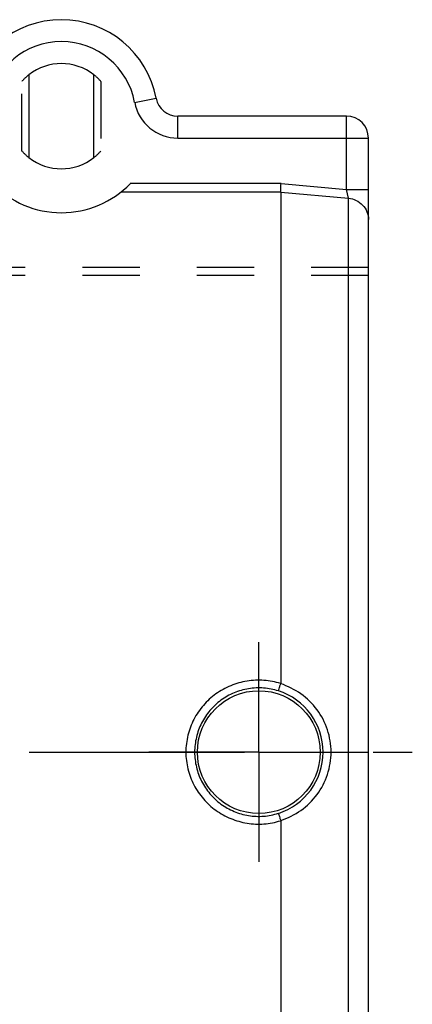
# Model space of a CAD drawing. Header units: millimetres. Extents: x 400 to 600, y 412 to 588.
# Tile 5 of 5: x 555 to 600, y 471 to 584. Entities that reach past the tile are written whole.
import ezdxf

# ---------------------------------------------------------------- set-up
doc = ezdxf.new("R2010")
doc.units = ezdxf.units.MM
doc.header["$LTSCALE"] = 65.185185
doc.linetypes.add('CENTER', pattern=[0.6, 0.375, -0.075, 0.075, -0.075])
doc.linetypes.add('HIDDEN', pattern=[0.2, 0.1, -0.1])
doc.layers.get('0').update_dxf_attribs({"linetype": 'CONTINUOUS'})
for name, color, linetype in [('ACHSEN_S', 7, 'CONTINUOUS'), ('DEFAULT_2', 8, 'HIDDEN'), ('FLAECHEN', 7, 'CONTINUOUS'), ('KOERPER', 7, 'CONTINUOUS'), ('KONST.EL_MIT_GEO', 7, 'CONTINUOUS')]:
    doc.layers.add(name, color=color, linetype=linetype)

msp = doc.modelspace()

# ---------------------------------------------------------------- linework, layer by layer
at = {"color": 7, "linetype": 'Continuous'}
for p, q in [((556.3, 577.22), (556.3, 567.78)), ((563.7, 567.78), (563.7, 577.22)), ((585.04, 564.81), (567.86, 564.81)), ((585, 563.84), (566.78, 563.84)), ((585, 563.84), (585, 507.82)), ((585, 492.18), (585, 436.16))]:
    msp.add_line(p, q, dxfattribs=at)
for radius, start, end in [(6, 51.9269, 128.0731), (11, 224.373, 315.627)]:
    msp.add_arc((560, 572.5), radius, start, end, dxfattribs=at)
msp.add_open_spline([(585, 563.84), (585, 563.88), (585.01, 564), (585.02, 564.33), (585.03, 564.6), (585.04, 564.81)], degree=3, knots=[0, 0, 0, 0, 0.138239, 0.368652, 1, 1, 1, 1], dxfattribs=at)
at = {"layer": 'ACHSEN_S', "color": 2, "linetype": 'CENTER'}
msp.add_line((400, 500), (600, 500), dxfattribs=at)
at = {"layer": 'DEFAULT_2', "color": 8, "linetype": 'HIDDEN'}
for p, q in [((555.5, 568.53), (555.5, 576.47)), ((564.5, 576.47), (564.5, 568.53))]:
    msp.add_line(p, q, dxfattribs=at)
for start, end in [(128.0731, 138.5904), (41.4096, 51.9269)]:
    msp.add_arc((560, 572.5), 6, start, end, dxfattribs=at)
at = {"layer": 'FLAECHEN', "color": 2, "linetype": 'CENTER'}
for p, q in [((582.5, 500), (582.5, 512.52)), ((527, 500), (560, 500)), ((582.5, 500), (569.98, 500)), ((582.5, 500), (595.02, 500)), ((582.5, 500), (582.5, 487.48))]:
    msp.add_line(p, q, dxfattribs=at)
at = {"layer": 'FLAECHEN', "color": 7, "linetype": 'Continuous'}
msp.add_circle((582.5, 500), 7, dxfattribs=at)
at = {"layer": 'KOERPER', "color": 8, "linetype": 'HIDDEN'}
for p, q in [((595, 555.25), (405, 555.25)), ((595, 554.34), (405, 554.34))]:
    msp.add_line(p, q, dxfattribs=at)
at = {"layer": 'KONST.EL_MIT_GEO', "color": 7, "linetype": 'Continuous'}
for p, q in [((568.35, 574.07), (570.81, 574.54)), ((573.27, 570), (573.27, 572.5)), ((592.5, 572.5), (573.27, 572.5)), ((592.5, 564.13), (592.5, 572.5)), ((573.27, 570), (595, 570)), ((595, 430), (595, 570)), ((585.04, 564.81), (592.5, 564.13)), ((585, 563.84), (592.72, 563.14)), ((592.5, 564.13), (595, 564.13)), ((592.72, 563.14), (592.5, 564.13)), ((592.72, 436.86), (592.72, 563.14))]:
    msp.add_line(p, q, dxfattribs=at)
for centre, radius, start, end in [((560, 572.5), 11, 10.6719, 169.3281), ((560, 572.5), 8.5, 10.6719, 169.3281), ((573.27, 575), 5, 190.6719, 270), ((573.27, 575), 2.5, 190.6719, 270), ((592.5, 570), 2.5, 0, 90), ((560, 572.5), 6, 231.9269, 308.0731), ((582.51, 500.01), 7.32, 359.954, 72.2595), ((582.51, 499.99), 7.32, 287.7405, 0.046)]:
    msp.add_arc(centre, radius, start, end, dxfattribs=at)
at = {"layer": 'KONST.EL_MIT_GEO', "color": 8, "linetype": 'HIDDEN'}
for start, end in [(221.4096, 231.9269), (308.0731, 318.5904)]:
    msp.add_arc((560, 572.5), 6, start, end, dxfattribs=at)
at = {"layer": 'KONST.EL_MIT_GEO', "color": 7, "linetype": 'Continuous'}
for points, knots in [([(592.72, 563.14), (593.02, 563.12), (593.63, 562.95), (594.38, 562.41), (594.88, 561.64), (595, 561.03), (595, 560.73)], [0, 0, 0, 0, 0.253885, 0.505338, 0.753716, 1, 1, 1, 1]), ([(585, 507.82), (584.38, 508.01), (583.1, 508.26), (581.15, 508.17), (579.28, 507.64), (577.57, 506.69), (576.13, 505.38), (575.03, 503.77), (574.35, 501.94), (574.19, 500.65), (574.19, 500)], [0, 0, 0, 0, 0.125077, 0.25018, 0.375222, 0.500156, 0.625025, 0.749921, 0.87491, 1, 1, 1, 1]), ([(584.74, 506.97), (584.74, 507), (584.77, 507.08), (584.82, 507.25), (584.9, 507.5), (584.96, 507.69), (585, 507.8)], [0, 0, 0, 0, 0.083924, 0.297801, 0.615886, 1, 1, 1, 1]), ([(590.74, 500), (590.74, 500.86), (590.46, 502.59), (589.25, 504.92), (587.38, 506.75), (585.81, 507.53), (585, 507.8)], [0, 0, 0, 0, 0.250005, 0.500013, 0.75005, 1, 1, 1, 1]), ([(584.74, 506.97), (584.19, 507.15), (583.06, 507.37), (581.32, 507.3), (579.66, 506.82), (578.15, 505.97), (576.88, 504.79), (575.92, 503.35), (575.33, 501.72), (575.19, 500.57), (575.19, 500)], [0, 0, 0, 0, 0.125089, 0.250215, 0.37526, 0.500167, 0.624996, 0.749869, 0.874871, 1, 1, 1, 1]), ([(574.19, 500), (574.19, 499.36), (574.35, 498.06), (575.03, 496.23), (576.13, 494.62), (577.57, 493.31), (579.28, 492.36), (581.15, 491.83), (583.1, 491.74), (584.38, 491.99), (585, 492.18)], [0, 0, 0, 0, 0.125082, 0.250072, 0.374969, 0.499839, 0.624774, 0.749816, 0.874919, 1, 1, 1, 1]), ([(575.19, 500), (575.19, 499.43), (575.33, 498.28), (575.92, 496.65), (576.88, 495.21), (578.15, 494.03), (579.66, 493.18), (581.32, 492.7), (583.06, 492.63), (584.19, 492.85), (584.74, 493.03)], [0, 0, 0, 0, 0.125121, 0.250124, 0.374998, 0.499828, 0.624736, 0.749781, 0.874907, 1, 1, 1, 1]), ([(585, 492.2), (585.81, 492.47), (587.38, 493.25), (589.25, 495.08), (590.46, 497.41), (590.74, 499.14), (590.74, 500)], [0, 0, 0, 0, 0.249943, 0.499977, 0.749982, 1, 1, 1, 1]), ([(584.74, 493.03), (584.74, 493), (584.77, 492.92), (584.82, 492.75), (584.9, 492.5), (584.96, 492.31), (585, 492.2)], [0, 0, 0, 0, 0.083926, 0.297802, 0.615886, 1, 1, 1, 1])]:
    msp.add_open_spline(points, degree=3, knots=knots, dxfattribs=at)
for points in [[(585, 507.82), (585, 507.81), (585, 507.8), (584.99, 507.8)], [(585, 492.2), (585, 492.2), (585, 492.19), (585, 492.18)]]:
    msp.add_open_spline(points, degree=3, dxfattribs=at)

doc.saveas('drawing.dxf')
